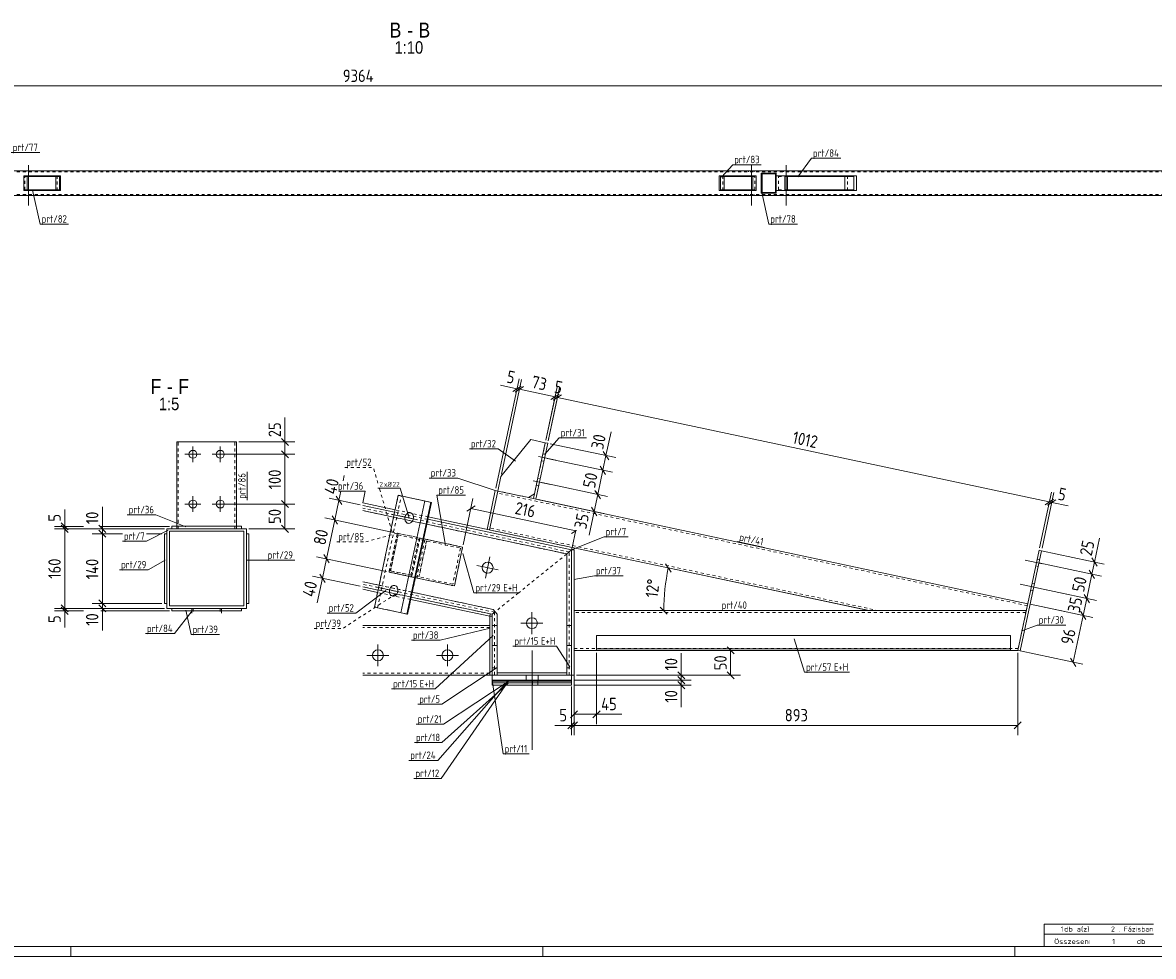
# Model space of a CAD drawing. Header units: millimetres. Extents: x 1 to 1188, y 1 to 840.
# Tile 3 of 7: x 409 to 864, y 1 to 377. Entities that reach past the tile are written whole.
import ezdxf

# ---------------------------------------------------------------- set-up
doc = ezdxf.new("R2010")
doc.units = ezdxf.units.MM
doc.header["$LTSCALE"] = 0.6
doc.linetypes.add('XKITLINE00', pattern=[0])
doc.linetypes.add('XKITLINE02', pattern=[4, 2, -2])
for name, color, linetype, lineweight in [('Bolt', 7, 'Continuous', 0), ('BoltMark', 3, 'Continuous', 0), ('DrawingSheet', 5, 'Continuous', 0), ('OtherObjectType', 1, 'Continuous', 0), ('Part', 2, 'Continuous', 0), ('PartMark', 3, 'Continuous', 0), ('Z-DIMENSIONS', 1, 'Continuous', 0)]:
    doc.layers.add(name, color=color, linetype=linetype, lineweight=lineweight)
doc.styles.add('ARIAL', font='ARIAL.TTF')
doc.styles.add('ISOCPEUR', font='ISOCPEUR.TTF')

msp = doc.modelspace()

# ---------------------------------------------------------------- linework, layer by layer
at = {"layer": 'Bolt', "color": 4, "linetype": 'XKITLINE00', "lineweight": 0}
for p, q in [((410.98, 319.44), (410.98, 303.19)), ((701.98, 319.44), (701.98, 303.19)), ((715.98, 319.44), (715.98, 303.19)), ((409.88, 317.19), (409.88, 316.79)), ((412.08, 317.19), (412.08, 316.79)), ((700.88, 317.19), (700.88, 316.79)), ((703.08, 317.19), (703.08, 316.79)), ((714.88, 317.19), (714.88, 316.79)), ((717.08, 317.19), (717.08, 316.79)), ((409.88, 307.59), (409.88, 307.19)), ((412.08, 307.59), (412.08, 307.19)), ((700.88, 307.59), (700.88, 307.19)), ((703.08, 307.59), (703.08, 307.19)), ((714.88, 307.59), (714.88, 307.19)), ((717.08, 307.59), (717.08, 307.19)), ((477.15, 199.85), (477.15, 206.25)), ((488.15, 199.85), (488.15, 206.25)), ((473.95, 203.05), (480.35, 203.05)), ((484.95, 203.05), (491.35, 203.05)), ((616.26, 202.17), (623.21, 200.69)), ((616.26, 202.17), (623.21, 200.69)), ((617.47, 200.48), (618.44, 200.27)), ((617.47, 200.48), (618.44, 200.27)), ((618.05, 203.22), (619.03, 203.01)), ((618.05, 203.22), (619.03, 203.01)), ((614.18, 192.39), (621.13, 190.91)), ((614.18, 192.39), (621.13, 190.91)), ((615.97, 193.44), (616.95, 193.23)), ((615.97, 193.44), (616.95, 193.23)), ((615.39, 190.7), (616.36, 190.49)), ((615.39, 190.7), (616.36, 190.49)), ((473.95, 183.05), (480.35, 183.05)), ((477.15, 179.85), (477.15, 186.25)), ((484.95, 183.05), (491.35, 183.05)), ((488.15, 179.85), (488.15, 186.25)), ((566.98, 176.86), (557.38, 178.9)), ((562.52, 177.75), (562.47, 177.38)), ((562.61, 178.12), (562.52, 177.75)), ((562.76, 178.46), (562.61, 178.12)), ((562.97, 178.82), (562.76, 178.46)), ((563.27, 179.16), (562.97, 178.82)), ((563.61, 179.41), (563.27, 179.16)), ((563.98, 179.58), (563.61, 179.41)), ((564.32, 179.63), (563.98, 179.58)), ((564.65, 179.6), (564.32, 179.63)), ((564.93, 179.51), (564.65, 179.6)), ((565.29, 179.28), (564.93, 179.51)), ((565.58, 178.93), (565.29, 179.28)), ((565.75, 178.59), (565.58, 178.93)), ((565.86, 178.25), (565.75, 178.59)), ((565.91, 177.9), (565.86, 178.25)), ((565.92, 177.52), (565.91, 177.9)), ((562.47, 177.38), (562.47, 177.01)), ((562.47, 177.01), (562.53, 176.65)), ((562.53, 176.65), (562.63, 176.31)), ((562.63, 176.31), (562.81, 175.97)), ((562.81, 175.97), (563.1, 175.63)), ((563.1, 175.63), (563.46, 175.39)), ((563.46, 175.39), (563.74, 175.3)), ((563.74, 175.3), (564.07, 175.27)), ((564.07, 175.27), (564.41, 175.33)), ((564.41, 175.33), (564.78, 175.49)), ((564.78, 175.49), (565.12, 175.74)), ((565.12, 175.74), (565.42, 176.08)), ((565.42, 176.08), (565.63, 176.44)), ((565.63, 176.44), (565.77, 176.79)), ((565.77, 176.79), (565.87, 177.15)), ((565.87, 177.15), (565.92, 177.52)), ((594.87, 153.15), (596.7, 161.76)), ((819.17, 159.04), (812.23, 160.51)), ((819.17, 159.04), (812.23, 160.51)), ((818.02, 160.71), (817.04, 160.92)), ((818.02, 160.71), (817.04, 160.92)), ((600.09, 156.54), (591.48, 158.37)), ((817.44, 157.97), (816.46, 158.18)), ((817.44, 157.97), (816.46, 158.18)), ((557.74, 150.23), (557.37, 150.07)), ((558.08, 150.29), (557.74, 150.23)), ((558.41, 150.26), (558.08, 150.29)), ((558.69, 150.17), (558.41, 150.26)), ((817.09, 149.26), (810.15, 150.73)), ((817.09, 149.26), (810.15, 150.73)), ((815.94, 150.93), (814.96, 151.14)), ((815.94, 150.93), (814.96, 151.14)), ((560.74, 147.51), (551.15, 149.55)), ((556.28, 148.41), (556.23, 148.03)), ((556.23, 148.03), (556.24, 147.66)), ((556.24, 147.66), (556.29, 147.3)), ((556.38, 148.77), (556.28, 148.41)), ((556.29, 147.3), (556.4, 146.97)), ((556.52, 149.12), (556.38, 148.77)), ((556.4, 146.97), (556.57, 146.63)), ((556.73, 149.48), (556.52, 149.12)), ((556.57, 146.63), (556.86, 146.28)), ((557.03, 149.81), (556.73, 149.48)), ((556.86, 146.28), (557.22, 146.05)), ((557.37, 150.07), (557.03, 149.81)), ((557.22, 146.05), (557.5, 145.96)), ((557.5, 145.96), (557.83, 145.93)), ((557.83, 145.93), (558.17, 145.98)), ((558.17, 145.98), (558.54, 146.14)), ((558.54, 146.14), (558.88, 146.4)), ((559.05, 149.93), (558.69, 150.17)), ((558.88, 146.4), (559.18, 146.74)), ((559.34, 149.59), (559.05, 149.93)), ((559.18, 146.74), (559.4, 147.1)), ((559.52, 149.24), (559.34, 149.59)), ((559.4, 147.1), (559.54, 147.44)), ((559.62, 148.91), (559.52, 149.24)), ((559.54, 147.44), (559.63, 147.81)), ((559.68, 148.55), (559.62, 148.91)), ((559.63, 147.81), (559.68, 148.18)), ((559.68, 148.18), (559.68, 148.55)), ((815.36, 148.19), (814.38, 148.4)), ((815.36, 148.19), (814.38, 148.4)), ((613.62, 139.5), (613.62, 130.7)), ((609.22, 135.1), (618.02, 135.1)), ((551.62, 117.75), (551.62, 126.55)), ((579.62, 117.75), (579.62, 126.55)), ((613.68, 84.16), (613.68, 124.16)), ((613.68, 84.15), (613.68, 124.15)), ((547.22, 122.15), (556.02, 122.15)), ((575.22, 122.15), (584.02, 122.15)), ((611.28, 112.16), (611.28, 114.16)), ((611.28, 112.15), (611.28, 114.15)), ((616.08, 112.16), (616.08, 114.16)), ((616.08, 112.15), (616.08, 114.15))]:
    msp.add_line(p, q, dxfattribs=at)
at = {"layer": 'Bolt', "color": 4, "linetype": 'XKITLINE02', "lineweight": 0}
for p, q in [((566.98, 176.86), (557.38, 178.9)), ((560.74, 147.51), (551.15, 149.55))]:
    msp.add_line(p, q, dxfattribs=at)
at = {"layer": 'Bolt', "color": 4, "linetype": 'XKITLINE00', "lineweight": 0}
for centre, radius in [((477.15, 203.05), 1.6), ((488.15, 203.05), 1.6), ((477.15, 183.05), 1.6), ((488.15, 183.05), 1.6), ((595.79, 157.45), 2.2), ((613.62, 135.1), 2.2), ((551.62, 122.15), 2.2), ((579.62, 122.15), 2.2)]:
    msp.add_circle(centre, radius, dxfattribs=at)
at = {"layer": 'BoltMark', "color": 4, "linetype": 'XKITLINE00', "lineweight": 0}
for p in [(551.64, 189.38), (564.19, 177.45)]:
    msp.add_line(p, (560.57, 189.38), dxfattribs=at)
at = {"layer": 'DrawingSheet', "color": 3, "linetype": 'XKITLINE00', "lineweight": 0}
msp.add_line((5, 5), (1184, 5), dxfattribs=at)
at = {"layer": 'DrawingSheet', "color": 2, "linetype": 'XKITLINE00', "lineweight": 0}
for p, q in [((428, 1), (428, 5)), ((618, 1), (618, 5)), ((808, 1), (808, 5)), ((1, 1), (1188, 1))]:
    msp.add_line(p, q, dxfattribs=at)
at = {"layer": 'OtherObjectType', "color": 7, "linetype": 'XKITLINE00', "lineweight": 0}
for p, q in [((819.84, 10), (819.84, 14)), ((819.84, 14), (863.84, 14)), ((819.84, 10), (863.84, 10)), ((819.85, 5.02), (819.84, 9.99)), ((819.84, 9.98), (863.74, 9.98)), ((819.89, 5.03), (863.79, 5.03))]:
    msp.add_line(p, q, dxfattribs=at)
at = {"layer": 'Part', "color": 2, "linetype": 'XKITLINE00', "lineweight": 0}
for p, q in [((995.47, 317.19), (75.5, 317.19)), ((409.01, 309.19), (409.01, 315.19)), ((423.89, 315.19), (409.01, 315.19)), ((410.42, 309.19), (410.42, 315.19)), ((410.93, 309.49), (410.93, 314.89)), ((410.93, 314.89), (423.39, 314.89)), ((421.98, 309.49), (421.98, 314.89)), ((423.39, 309.49), (423.39, 314.89)), ((423.89, 309.19), (423.89, 315.19)), ((689.05, 309.19), (689.05, 315.19)), ((689.05, 315.19), (703.93, 315.19)), ((689.56, 309.49), (689.56, 314.89)), ((702.02, 314.89), (689.56, 314.89)), ((690.97, 309.49), (690.97, 314.89)), ((702.02, 309.49), (702.02, 314.89)), ((702.52, 315.19), (702.52, 309.19)), ((703.93, 315.19), (703.93, 309.19)), ((711.97, 316.19), (705.97, 316.19)), ((705.97, 316.19), (705.97, 308.19)), ((711.67, 315.89), (706.27, 315.89)), ((706.27, 315.89), (706.27, 308.49)), ((711.67, 308.49), (711.67, 315.89)), ((711.97, 308.19), (711.97, 316.19)), ((744.32, 315.19), (711.97, 315.19)), ((715.47, 309.19), (715.47, 315.19)), ((716.56, 309.49), (716.56, 314.89)), ((716.56, 314.89), (743.23, 314.89)), ((739.63, 309.49), (739.63, 314.89)), ((743.23, 309.49), (743.23, 314.89)), ((744.32, 309.19), (744.32, 315.19)), ((995.47, 307.19), (75.5, 307.19)), ((423.89, 309.19), (409.01, 309.19)), ((423.39, 309.49), (410.93, 309.49)), ((703.93, 309.19), (689.05, 309.19)), ((689.56, 309.49), (702.02, 309.49)), ((705.97, 308.19), (711.97, 308.19)), ((711.67, 308.49), (706.27, 308.49)), ((744.32, 309.19), (711.97, 309.19)), ((743.23, 309.49), (716.56, 309.49)), ((470.65, 208.05), (470.65, 174.08)), ((494.65, 208.05), (470.65, 208.05)), ((494.65, 208.05), (494.65, 174.08)), ((601.12, 194.15), (613.14, 208.98)), ((613.14, 208.98), (619.01, 207.73)), ((619.01, 207.73), (614.22, 185.23)), ((619.98, 207.52), (615.2, 185.02)), ((619.98, 207.52), (619.01, 207.73)), ((599.87, 188.28), (601.12, 194.15)), ((598.89, 188.49), (595.57, 172.84)), ((599.87, 188.28), (596.55, 172.63)), ((596.55, 172.63), (599.87, 188.28)), ((599.87, 188.28), (598.89, 188.49)), ((614.22, 185.23), (599.87, 188.28)), ((614.64, 187.19), (612.27, 185.65)), ((558.55, 180.71), (545.51, 183.48)), ((558.35, 179.73), (545.51, 182.46)), ((558.35, 179.73), (545.51, 182.46)), ((550.23, 141.57), (559.8, 186.56)), ((573.15, 183.73), (559.8, 186.56)), ((560.9, 139.3), (570.47, 184.3)), ((563.32, 138.79), (572.88, 183.78)), ((563.59, 138.73), (573.15, 183.73)), ((615.2, 185.02), (614.22, 185.23)), ((813.22, 142.93), (615.2, 185.02)), ((557.93, 177.77), (545.51, 180.41)), ((629.82, 165.56), (571.91, 177.87)), ((466.65, 141.07), (466.65, 173.07)), ((466.65, 173.07), (498.65, 173.07)), ((468.65, 173.08), (468.65, 174.08)), ((468.65, 174.08), (496.65, 174.08)), ((468.65, 173.08), (468.65, 173.08)), ((468.65, 173.08), (496.65, 173.08)), ((470.65, 173.07), (470.65, 173.08)), ((494.65, 173.07), (494.65, 173.08)), ((496.65, 174.08), (496.65, 174.08)), ((496.65, 173.08), (496.65, 174.08)), ((498.65, 141.07), (498.65, 173.07)), ((627.62, 162.96), (571.29, 174.93)), ((629.62, 164.58), (571.7, 176.89)), ((629.62, 164.58), (571.7, 176.89)), ((465.65, 143.07), (465.65, 171.07)), ((465.65, 171.07), (466.65, 171.07)), ((466.65, 171.07), (466.65, 143.07)), ((467.65, 172.07), (467.65, 142.07)), ((497.65, 172.07), (467.65, 172.07)), ((497.65, 142.07), (497.65, 172.07)), ((498.65, 143.07), (498.65, 171.07)), ((498.65, 171.07), (499.65, 171.07)), ((499.65, 171.07), (499.65, 143.07)), ((570.04, 169.05), (585.74, 165.72)), ((582.41, 150.07), (585.74, 165.72)), ((629.62, 164.58), (627.62, 162.96)), ((629.62, 164.58), (627.62, 162.96)), ((629.82, 165.56), (629.62, 164.58)), ((629.62, 164.58), (630.62, 164.58)), ((629.62, 114.15), (629.62, 164.58)), ((749.38, 140.15), (629.82, 165.56)), ((630.62, 164.58), (630.62, 114.15)), ((809.23, 124.15), (817.79, 164.45)), ((818.77, 164.25), (810.2, 123.94)), ((817.79, 164.45), (818.77, 164.25)), ((627.62, 162.96), (627.62, 134.15)), ((552.11, 150.38), (545.51, 151.79)), ((566.71, 153.4), (582.41, 150.07)), ((551.69, 148.43), (545.51, 149.74)), ((551.48, 147.45), (545.51, 148.72)), ((598.03, 140.62), (565.46, 147.55)), ((465.65, 143.07), (466.65, 143.07)), ((467.65, 142.07), (497.65, 142.07)), ((499.65, 143.07), (498.65, 143.07)), ((550.23, 141.57), (563.59, 138.73)), ((596.62, 137.86), (564.84, 144.61)), ((597.62, 138.67), (565.05, 145.59)), ((466.65, 141.07), (498.65, 141.07)), ((468.65, 140.07), (468.65, 141.07)), ((468.65, 141.07), (496.65, 141.07)), ((496.65, 140.07), (468.65, 140.07)), ((476.65, 140.07), (476.65, 139.16)), ((488.65, 140.07), (488.65, 139.16)), ((496.65, 141.07), (496.65, 140.07)), ((596.82, 138.84), (596.62, 137.86)), ((596.62, 137.86), (596.62, 114.15)), ((597.62, 137.86), (596.62, 137.86)), ((598.82, 139.65), (597.62, 138.67)), ((598.82, 139.65), (597.62, 138.67)), ((597.62, 138.67), (597.62, 134.15)), ((599.62, 138.67), (598.03, 140.62)), ((599.62, 115.15), (599.62, 138.67)), ((812.63, 140.15), (630.62, 140.15)), ((812.63, 140.15), (749.38, 140.15)), ((596.62, 134.15), (545.51, 134.15)), ((597.61, 114.15), (597.61, 134.15)), ((597.61, 134.15), (599.61, 134.15)), ((599.61, 134.15), (599.61, 114.15)), ((627.61, 114.15), (627.61, 134.15)), ((627.61, 134.15), (629.61, 134.15)), ((629.61, 134.15), (629.61, 114.15)), ((639.62, 130.15), (639.62, 124.15)), ((639.62, 130.15), (806.23, 130.15)), ((806.23, 130.15), (806.23, 124.15)), ((597.61, 126.15), (599.61, 126.15)), ((627.61, 126.15), (629.61, 126.15)), ((639.62, 124.15), (630.62, 124.15)), ((806.23, 124.75), (639.62, 124.75)), ((806.23, 124.15), (639.62, 124.15)), ((809.23, 124.15), (806.23, 124.15)), ((810.2, 123.94), (809.23, 124.15)), ((596.62, 114.15), (545.51, 114.15)), ((597.61, 114.15), (596.62, 114.15)), ((597.61, 114.16), (629.61, 114.16)), ((597.61, 112.16), (597.61, 114.16)), ((599.61, 114.15), (597.61, 114.15)), ((627.61, 115.15), (599.62, 115.15)), ((629.61, 114.15), (627.61, 114.15)), ((629.61, 114.16), (629.61, 112.16)), ((629.61, 114.15), (629.62, 114.15)), ((629.62, 114.15), (629.61, 114.15)), ((630.62, 114.15), (629.62, 114.15)), ((629.62, 114.15), (629.62, 114.15)), ((597.61, 112.16), (629.61, 112.16)), ((629.61, 112.15), (597.61, 112.15)), ((597.61, 110.15), (597.61, 112.15)), ((597.61, 112.15), (629.55, 112.15)), ((597.61, 111.75), (597.61, 112.15)), ((597.61, 112.15), (629.55, 112.15)), ((597.61, 111.15), (597.61, 111.75)), ((597.61, 111.75), (629.55, 111.75)), ((597.61, 111.75), (629.55, 111.75)), ((597.61, 110.15), (597.61, 111.15)), ((629.55, 111.15), (597.61, 111.15)), ((597.61, 111.15), (629.55, 111.15)), ((629.55, 110.15), (597.61, 110.15)), ((597.61, 110.15), (629.55, 110.15)), ((629.55, 110.15), (629.55, 112.15)), ((629.55, 111.75), (629.55, 112.15)), ((629.55, 111.15), (629.55, 111.75)), ((629.55, 110.15), (629.55, 111.15))]:
    msp.add_line(p, q, dxfattribs=at)
at = {"layer": 'Part', "color": 7, "linetype": 'XKITLINE02', "lineweight": 0}
for p, q in [((995.47, 316.79), (75.5, 316.79)), ((410.93, 314.89), (409.52, 314.89)), ((409.52, 309.49), (409.52, 314.89)), ((422.48, 309.19), (422.48, 315.19)), ((690.46, 309.19), (690.46, 315.19)), ((703.43, 314.89), (702.02, 314.89)), ((703.43, 314.89), (702.02, 314.89)), ((703.43, 309.49), (703.43, 314.89)), ((711.87, 309.19), (711.87, 315.19)), ((711.97, 315.19), (711.87, 315.19)), ((716.56, 314.89), (712.95, 314.89)), ((712.95, 309.49), (712.95, 314.89)), ((740.71, 309.19), (740.71, 315.19)), ((995.47, 307.59), (75.5, 307.59)), ((410.93, 309.49), (409.52, 309.49)), ((703.43, 309.49), (702.02, 309.49)), ((711.97, 309.19), (711.87, 309.19)), ((716.56, 309.49), (712.95, 309.49)), ((471.25, 173.05), (471.25, 208.05)), ((494.05, 173.05), (494.05, 208.05)), ((619.01, 207.73), (614.64, 187.19)), ((813.05, 142.15), (599.71, 187.5)), ((612.27, 185.65), (599.87, 188.28)), ((550.23, 141.57), (559.8, 186.56)), ((551.47, 141.31), (561.04, 186.3)), ((551.47, 141.31), (561.04, 186.3)), ((561.04, 186.3), (559.8, 186.56)), ((559.8, 186.56), (573.15, 183.73)), ((573.15, 183.73), (563.59, 138.73)), ((615.2, 185.02), (614.22, 185.23)), ((628.62, 163.77), (545.51, 181.43)), ((545.51, 180.41), (627.62, 162.96)), ((571.29, 174.93), (557.93, 177.77)), ((571.7, 176.89), (558.35, 179.73)), ((571.7, 176.89), (558.35, 179.73)), ((571.91, 177.87), (558.55, 180.71)), ((468.65, 174.08), (468.65, 174.08)), ((468.65, 174.08), (496.65, 174.08)), ((468.65, 173.08), (496.65, 173.08)), ((470.65, 174.08), (470.65, 173.05)), ((470.65, 173.05), (470.65, 173.07)), ((494.65, 173.05), (470.65, 173.05)), ((471.25, 173.08), (471.25, 173.05)), ((494.05, 173.08), (494.05, 173.05)), ((494.65, 174.08), (494.65, 173.08)), ((494.65, 173.08), (494.65, 173.05)), ((494.65, 173.05), (494.65, 173.07)), ((496.65, 174.08), (496.65, 174.08)), ((753.23, 140.15), (596.71, 173.42)), ((556.11, 155.66), (559.43, 171.31)), ((559.43, 171.31), (556.11, 155.66)), ((559.76, 170.62), (556.69, 156.15)), ((556.69, 156.15), (559.76, 170.62)), ((559.43, 171.31), (568.52, 169.38)), ((585.74, 165.72), (559.43, 171.31)), ((570.04, 169.05), (559.43, 171.31)), ((567.94, 168.89), (559.76, 170.62)), ((559.76, 170.62), (584.85, 165.29)), ((559.76, 170.62), (584.85, 165.29)), ((564.86, 154.41), (567.94, 168.89)), ((564.86, 154.41), (567.94, 168.89)), ((568.52, 169.38), (565.19, 153.73)), ((565.19, 153.73), (568.52, 169.38)), ((567.25, 153.29), (570.58, 168.94)), ((567.25, 153.29), (570.58, 168.94)), ((569.77, 169.11), (570.04, 169.05)), ((595.57, 172.84), (596.55, 172.63)), ((629.82, 165.56), (596.55, 172.63)), ((571.21, 168.19), (568.13, 153.71)), ((568.13, 153.71), (571.21, 168.19)), ((584.85, 165.29), (581.78, 150.81)), ((584.85, 165.29), (581.78, 150.81)), ((582.41, 150.07), (585.74, 165.72)), ((629.62, 114.15), (629.62, 164.58)), ((627.62, 162.96), (608.35, 147.36)), ((627.62, 162.96), (608.35, 147.36)), ((627.62, 162.96), (627.62, 115.15)), ((628.62, 114.15), (628.62, 163.77)), ((565.19, 153.73), (556.11, 155.66)), ((582.41, 150.07), (556.11, 155.66)), ((566.71, 153.4), (556.11, 155.66)), ((556.11, 155.66), (566.71, 153.4)), ((556.69, 156.15), (564.86, 154.41)), ((581.78, 150.81), (556.69, 156.15)), ((581.78, 150.81), (556.69, 156.15)), ((598.03, 140.62), (545.51, 151.79)), ((598.62, 139.48), (545.51, 150.76)), ((565.46, 147.55), (552.11, 150.38)), ((596.82, 138.84), (545.51, 149.74)), ((564.84, 144.61), (551.48, 147.45)), ((565.05, 145.59), (551.69, 148.43)), ((608.23, 147.27), (598.82, 139.65)), ((608.23, 147.27), (598.82, 139.65)), ((563.32, 138.79), (550.23, 141.57)), ((551.47, 141.31), (550.23, 141.57)), ((812.63, 140.15), (813.22, 142.93)), ((476.65, 141.07), (476.65, 140.07)), ((476.65, 141.07), (488.65, 141.07)), ((477.25, 139.84), (477.25, 141.07)), ((488.05, 139.84), (488.05, 141.07)), ((488.65, 141.07), (488.65, 140.07)), ((563.59, 138.73), (563.32, 138.79)), ((597.62, 137.86), (597.62, 114.15)), ((599.62, 138.67), (598.03, 140.62)), ((598.62, 139.48), (598.62, 114.15)), ((599.62, 115.15), (599.62, 138.67)), ((630.62, 124.15), (630.62, 140.15)), ((812.46, 139.35), (630.62, 139.35)), ((812.63, 140.15), (809.23, 124.15)), ((596.62, 133.35), (545.51, 133.35)), ((596.62, 114.15), (596.62, 134.15)), ((599.62, 134.15), (597.62, 134.15)), ((597.62, 134.15), (597.62, 114.15)), ((597.62, 134.15), (597.62, 114.15)), ((599.62, 114.15), (599.62, 134.15)), ((629.62, 134.15), (627.62, 134.15)), ((627.62, 134.15), (627.62, 114.15)), ((627.62, 115.15), (627.62, 134.15)), ((629.62, 114.15), (629.62, 134.15)), ((639.62, 124.15), (639.62, 130.15)), ((639.62, 130.15), (806.23, 130.15)), ((806.23, 130.15), (806.23, 124.15)), ((599.62, 126.15), (597.62, 126.15)), ((629.62, 126.15), (627.62, 126.15)), ((809.4, 124.95), (630.62, 124.95)), ((806.23, 124.75), (639.62, 124.75)), ((806.23, 124.15), (639.62, 124.15)), ((806.23, 124.15), (639.62, 124.15)), ((596.62, 114.95), (545.51, 114.95)), ((597.61, 117.15), (599.61, 117.15)), ((629.61, 114.15), (597.61, 114.15)), ((597.61, 114.15), (597.62, 114.15)), ((597.62, 114.15), (597.61, 114.15)), ((597.62, 117.15), (599.62, 117.15)), ((597.62, 114.15), (599.62, 114.15)), ((597.62, 114.15), (629.62, 114.15)), ((629.61, 114.15), (597.62, 114.15)), ((597.62, 114.15), (597.62, 114.15)), ((598.62, 114.15), (598.62, 114.15)), ((627.62, 115.15), (599.62, 115.15)), ((627.61, 117.15), (629.61, 117.15)), ((627.62, 115.15), (627.61, 115.15)), ((627.61, 115.15), (627.62, 115.15)), ((627.62, 117.15), (629.62, 117.15)), ((629.62, 114.15), (627.62, 114.15)), ((628.62, 114.15), (628.62, 114.15)), ((597.61, 112.15), (597.61, 112.16)), ((597.61, 110.15), (597.61, 112.15)), ((597.61, 112.15), (597.61, 110.15)), ((597.61, 110.15), (597.61, 112.15)), ((597.61, 112.15), (597.61, 110.15)), ((597.61, 110.15), (597.61, 112.15)), ((597.61, 111.75), (597.61, 112.15)), ((597.61, 112.15), (597.61, 111.75)), ((597.61, 111.75), (597.61, 112.15)), ((597.61, 112.15), (597.61, 111.75)), ((597.61, 111.75), (597.61, 112.15)), ((597.61, 111.15), (597.61, 111.75)), ((597.61, 111.75), (597.61, 111.15)), ((597.61, 111.15), (597.61, 111.75)), ((597.61, 111.75), (597.61, 111.15)), ((597.61, 111.15), (597.61, 111.75)), ((597.61, 110.15), (597.61, 111.15)), ((597.61, 111.15), (597.61, 110.15)), ((597.61, 110.15), (597.61, 111.15)), ((597.61, 111.15), (597.61, 110.15)), ((597.61, 110.15), (597.61, 111.15)), ((613.82, 110.15), (613.82, 112.15)), ((613.82, 110.15), (613.82, 112.15)), ((613.82, 110.15), (613.82, 112.15)), ((613.82, 110.15), (613.82, 112.15)), ((613.82, 111.75), (613.82, 112.15)), ((613.82, 111.75), (613.82, 112.15)), ((613.82, 111.75), (613.82, 112.15)), ((613.82, 111.75), (613.82, 112.15)), ((613.82, 111.15), (613.82, 111.75)), ((613.82, 111.15), (613.82, 111.75)), ((613.82, 111.15), (613.82, 111.75)), ((613.82, 111.15), (613.82, 111.75)), ((613.82, 110.15), (613.82, 111.15)), ((613.82, 110.15), (613.82, 111.15)), ((613.82, 110.15), (613.82, 111.15)), ((613.82, 110.15), (613.82, 111.15)), ((616.02, 110.15), (616.02, 112.15)), ((616.02, 110.15), (616.02, 112.15)), ((616.02, 111.75), (616.02, 112.15)), ((616.02, 111.75), (616.02, 112.15)), ((616.02, 111.15), (616.02, 111.75)), ((616.02, 111.15), (616.02, 111.75)), ((616.02, 110.15), (616.02, 111.15)), ((616.02, 110.15), (616.02, 111.15)), ((629.55, 112.15), (629.55, 111.75)), ((629.55, 111.15), (629.55, 110.15)), ((629.61, 112.16), (629.61, 112.15))]:
    msp.add_line(p, q, dxfattribs=at)
at = {"layer": 'PartMark', "color": 7, "linetype": 'XKITLINE00', "lineweight": 0}
for p, q in [((403.99, 324.5), (415.51, 324.5)), ((689.98, 314.56), (694.44, 319.6)), ((694.44, 319.6), (705.96, 319.6)), ((720.68, 314.78), (726.18, 322.2)), ((726.18, 322.2), (737.95, 322.2)), ((412.5, 309.38), (415.6, 295.69)), ((706.15, 308.41), (708.99, 295.68)), ((415.6, 295.69), (427.12, 295.69)), ((708.99, 295.68), (720.51, 295.68)), ((618.76, 203.09), (624.64, 209.7)), ((624.64, 209.7), (635.63, 209.7)), ((588.46, 205.21), (599.97, 205.21)), ((607.05, 200.24), (599.97, 205.21)), ((498.95, 184.55), (498.95, 196.06)), ((572.29, 193.51), (583.81, 193.51)), ((598.89, 188.49), (583.81, 193.51)), ((536.12, 188.22), (546.44, 188.22)), ((545.51, 183.48), (546.44, 188.22)), ((575.31, 186.62), (586.83, 186.62)), ((578.81, 166.33), (575.31, 186.62)), ((450.67, 178.72), (462.18, 178.72)), ((474.31, 173.82), (462.18, 178.72)), ((467.2, 172.52), (458.5, 168.09)), ((629.62, 164.58), (642.66, 169.85)), ((642.66, 169.85), (652.37, 169.85)), ((448.8, 168.09), (458.5, 168.09)), ((696.22, 167.91), (707.22, 165.57)), ((465.91, 160.49), (459.15, 156.58)), ((498.91, 160.49), (506.64, 160.46)), ((506.64, 160.46), (518.15, 160.46)), ((585.82, 163.15), (590.27, 147.27)), ((447.63, 156.58), (459.15, 156.58)), ((630.46, 152.65), (638.78, 154.13)), ((638.78, 154.13), (650.29, 154.13)), ((554.83, 148.26), (542.71, 139.16)), ((590.27, 147.27), (608.35, 147.27)), ((476.83, 140.06), (469.76, 130.89)), ((474.31, 140.33), (476.38, 130.5)), ((531.19, 139.16), (542.71, 139.16)), ((689.36, 140.25), (701.13, 140.25)), ((596.87, 133.06), (576.64, 128.21)), ((811.2, 132.14), (817.08, 134.34)), ((817.08, 134.34), (828.59, 134.34)), ((457.99, 130.89), (469.76, 130.89)), ((476.38, 130.5), (487.89, 130.5)), ((565.13, 128.21), (576.64, 128.21)), ((598.07, 130.09), (574.7, 108.62)), ((719.23, 128.77), (723.39, 115.33)), ((605.97, 125.81), (623.54, 125.81)), ((628.92, 117.57), (623.54, 125.81)), ((599.61, 117.25), (577.34, 102.45)), ((723.39, 115.33), (741.48, 115.33)), ((604.05, 112.01), (575.79, 79.87)), ((604.05, 111.69), (577.13, 72.59)), ((604.05, 110.89), (577.32, 87.01)), ((604.05, 111.57), (578.07, 94.47)), ((597.61, 112.15), (602.02, 82.45)), ((557.14, 108.62), (574.7, 108.62)), ((567.63, 102.45), (577.34, 102.45)), ((567.08, 94.47), (578.07, 94.47)), ((566.33, 87.01), (577.32, 87.01)), ((602.02, 82.45), (612.5, 82.45)), ((564.02, 79.87), (575.79, 79.87)), ((566.13, 72.59), (577.13, 72.59))]:
    msp.add_line(p, q, dxfattribs=at)
at = {"layer": 'PartMark', "color": 7, "linetype": 'XKITLINE02', "lineweight": 0}
for p, q in [((538.3, 197.75), (549.81, 197.75)), ((551.64, 191.42), (549.81, 197.75)), ((557.31, 171.83), (552.23, 189.38)), ((559.43, 171.31), (546.57, 167.79)), ((535.05, 167.79), (546.57, 167.79)), ((558.87, 146.9), (537.44, 132.92)), ((525.93, 132.92), (537.44, 132.92))]:
    msp.add_line(p, q, dxfattribs=at)
at = {"layer": 'Z-DIMENSIONS', "color": 7, "linetype": 'XKITLINE00', "lineweight": 0}
for p, q in [((75.5, 351.29), (1011.94, 351.29)), ((599.1, 189.47), (608.45, 233.44)), ((601.33, 195.13), (609.43, 233.23)), ((601.33, 195.13), (609.43, 233.23)), ((607.6, 229.43), (600.99, 230.83)), ((607.6, 229.43), (600.99, 230.83)), ((609.27, 230.52), (605.92, 228.34)), ((610.25, 230.31), (606.9, 228.13)), ((610.25, 230.31), (606.9, 228.13)), ((607.6, 229.43), (608.57, 229.22)), ((608.57, 229.22), (622.93, 226.17)), ((619.21, 208.71), (623.78, 230.18)), ((620.19, 208.5), (624.76, 229.97)), ((619.21, 208.71), (623.05, 226.76)), ((620.19, 208.5), (624.03, 226.55)), ((624.6, 227.26), (621.25, 225.08)), ((623.64, 226.63), (621.25, 225.08)), ((625.58, 227.05), (622.23, 224.87)), ((624.62, 226.43), (622.23, 224.87)), ((622.93, 226.17), (623.9, 225.96)), ((623.9, 225.96), (821.92, 183.87)), ((514.18, 208.05), (514.18, 217.82)), ((514.18, 208.05), (514.18, 217.82)), ((512.77, 209.46), (515.6, 206.64)), ((643.43, 202.54), (645.46, 212.09)), ((643.43, 202.54), (645.46, 212.09)), ((495.65, 208.05), (518.18, 208.05)), ((514.18, 203.05), (514.18, 208.05)), ((620.96, 207.31), (647.34, 201.71)), ((489.15, 203.05), (518.18, 203.05)), ((489.15, 203.05), (518.18, 203.05)), ((512.77, 204.46), (515.6, 201.64)), ((512.77, 204.46), (515.6, 201.64)), ((514.18, 183.05), (514.18, 203.05)), ((619.71, 201.43), (646.09, 195.83)), ((619.71, 201.43), (646.09, 195.83)), ((642.18, 196.66), (643.43, 202.54)), ((642.34, 204.22), (644.52, 200.86)), ((640.1, 186.88), (642.18, 196.66)), ((641.09, 198.34), (643.27, 194.98)), ((641.09, 198.34), (643.27, 194.98)), ((537.63, 192.42), (538.07, 194.47)), ((537.63, 192.42), (538.07, 194.47)), ((617.63, 191.65), (644.01, 186.04)), ((617.63, 191.65), (644.01, 186.04)), ((535.95, 184.49), (536.74, 188.22)), ((535.95, 184.49), (536.74, 188.22)), ((638.65, 180.04), (640.1, 186.88)), ((639.01, 188.55), (641.19, 185.2)), ((639.34, 188.05), (641.19, 185.2)), ((818, 165.43), (822.77, 187.88)), ((818, 165.43), (822.78, 187.88)), ((818.98, 165.22), (823.75, 187.68)), ((489.15, 183.05), (518.18, 183.05)), ((489.15, 183.05), (518.18, 183.05)), ((512.77, 184.46), (515.6, 181.64)), ((512.77, 184.46), (515.6, 181.64)), ((514.18, 173.07), (514.18, 183.05)), ((544.53, 182.67), (531.94, 185.35)), ((534.28, 176.65), (535.95, 184.49)), ((534.86, 186.17), (537.04, 182.82)), ((585.94, 166.69), (589.89, 185.24)), ((590.71, 182.32), (587.36, 180.14)), ((616.18, 184.82), (642.56, 179.21)), ((823.6, 184.96), (820.25, 182.78)), ((823.6, 184.96), (820.25, 182.78)), ((824.58, 184.76), (821.22, 182.58)), ((821.92, 183.87), (822.9, 183.67)), ((822.9, 183.67), (829.51, 182.26)), ((822.9, 183.67), (829.51, 182.26)), ((425.54, 174.07), (425.54, 180.83)), ((425.54, 174.07), (425.54, 180.83)), ((440.68, 173.07), (440.68, 181.97)), ((440.68, 173.07), (440.68, 181.97)), ((533.19, 178.33), (535.37, 174.98)), ((533.19, 178.33), (535.37, 174.98)), ((589.03, 181.23), (631.25, 172.26)), ((638.65, 180.04), (636.62, 170.49)), ((638.65, 180.04), (636.62, 170.49)), ((637.56, 181.72), (639.74, 178.36)), ((433.08, 174.07), (421.44, 174.07)), ((465.65, 173.07), (421.44, 173.07)), ((465.65, 173.07), (421.44, 173.07)), ((424.13, 175.49), (426.96, 172.66)), ((424.13, 174.48), (426.96, 171.65)), ((424.13, 174.48), (426.96, 171.65)), ((425.54, 173.07), (425.54, 174.07)), ((425.54, 141.07), (425.54, 173.07)), ((465.65, 173.07), (436.58, 173.07)), ((439.26, 174.48), (442.09, 171.65)), ((467.65, 174.07), (440.08, 174.07)), ((440.68, 171.07), (440.68, 173.07)), ((499.65, 173.07), (518.18, 173.07)), ((512.77, 174.48), (515.6, 171.65)), ((558.45, 171.52), (530.27, 177.51)), ((558.45, 171.52), (530.27, 177.51)), ((530.95, 161), (534.28, 176.65)), ((448.8, 171.07), (436.58, 171.07)), ((448.8, 171.07), (436.58, 171.07)), ((439.26, 172.48), (442.09, 169.65)), ((439.26, 172.48), (442.09, 169.65)), ((440.68, 143.07), (440.68, 171.07)), ((464.65, 171.07), (458.5, 171.07)), ((464.65, 171.07), (458.5, 171.07)), ((631.55, 172.46), (629.57, 171.17)), ((629.82, 165.56), (631.3, 172.51)), ((840.12, 159.71), (842.15, 169.26)), ((840.12, 159.71), (842.15, 169.26)), ((818.77, 164.25), (844.04, 158.88)), ((555.13, 155.86), (526.94, 161.86)), ((555.13, 155.86), (526.94, 161.86)), ((529.29, 153.19), (530.95, 161)), ((529.86, 162.68), (532.04, 159.33)), ((529.86, 162.68), (532.04, 159.33)), ((817.73, 159.34), (842.99, 153.97)), ((817.73, 159.34), (842.99, 153.97)), ((839.03, 161.38), (841.21, 158.03)), ((839.08, 154.8), (840.12, 159.71)), ((528.2, 154.87), (530.38, 151.51)), ((667.44, 159.01), (669.62, 155.66)), ((748.4, 140.35), (668.53, 157.33)), ((668.53, 157.33), (749.38, 140.15)), ((837, 145.02), (839.08, 154.8)), ((837.99, 156.48), (840.17, 153.13)), ((837.99, 156.48), (840.17, 153.13)), ((544.53, 149.95), (525.28, 154.04)), ((529.29, 153.19), (527.17, 143.22)), ((529.29, 153.19), (527.17, 143.22)), ((815.65, 149.56), (829.57, 146.6)), ((815.65, 149.56), (840.92, 144.19)), ((835.91, 146.7), (838.09, 143.35)), ((836.24, 146.2), (838.09, 143.35)), ((424.13, 142.48), (426.96, 139.65)), ((424.13, 142.48), (426.96, 139.65)), ((424.13, 141.48), (426.96, 138.65)), ((464.65, 143.07), (436.58, 143.07)), ((464.65, 143.07), (436.58, 143.07)), ((439.26, 144.48), (442.09, 141.65)), ((439.26, 144.48), (442.09, 141.65)), ((439.26, 142.48), (442.09, 139.65)), ((440.68, 141.07), (440.68, 143.07)), ((665.31, 141.56), (668.13, 138.73)), ((814.2, 142.73), (839.46, 137.36)), ((814.2, 142.73), (828.12, 139.77)), ((835.55, 138.19), (837, 145.02)), ((836.42, 145.15), (840.92, 144.19)), ((465.65, 141.07), (421.44, 141.07)), ((465.65, 141.07), (421.44, 141.07)), ((433.08, 140.07), (421.44, 140.07)), ((425.54, 140.07), (425.54, 141.07)), ((425.54, 140.07), (425.54, 133.31)), ((425.54, 140.07), (425.54, 133.31)), ((465.65, 141.07), (436.58, 141.07)), ((467.65, 140.07), (440.08, 140.07)), ((440.68, 141.07), (440.68, 132.16)), ((440.68, 141.07), (440.68, 132.16)), ((666.72, 140.15), (749.38, 140.15)), ((831.56, 119.4), (835.55, 138.19)), ((834.46, 139.87), (836.64, 136.51)), ((834.96, 138.31), (839.46, 137.36)), ((835.09, 138.9), (836.64, 136.51)), ((630.62, 123.15), (630.62, 94.46)), ((631.62, 124.15), (697.63, 124.15)), ((639.62, 123.15), (639.62, 94.46)), ((673.76, 114.15), (673.76, 123.06)), ((673.76, 114.15), (673.76, 123.06)), ((692.21, 125.56), (695.04, 122.73)), ((693.63, 114.15), (693.63, 124.15)), ((809.23, 123.15), (809.23, 89.97)), ((810.2, 123.94), (835.47, 118.57)), ((830.47, 121.08), (832.65, 117.72)), ((631.62, 114.15), (697.63, 114.15)), ((631.62, 114.15), (677.76, 114.15)), ((672.35, 115.57), (675.18, 112.74)), ((673.76, 112.16), (673.76, 114.15)), ((692.21, 115.57), (695.04, 112.74)), ((629.55, 109.65), (629.55, 89.97)), ((630.55, 110.15), (677.76, 110.15)), ((630.61, 112.16), (677.76, 112.16)), ((630.61, 112.16), (677.76, 112.16)), ((630.62, 113.15), (630.62, 89.97)), ((630.62, 113.15), (630.62, 89.97)), ((672.35, 113.57), (675.18, 110.74)), ((672.35, 113.57), (675.18, 110.74)), ((672.35, 111.56), (675.18, 108.73)), ((673.76, 110.15), (673.76, 112.16)), ((673.76, 110.15), (673.76, 101.24)), ((673.76, 110.15), (673.76, 101.24)), ((632.03, 99.87), (629.2, 97.05)), ((630.62, 98.46), (639.62, 98.46)), ((641.03, 99.87), (638.2, 97.05)), ((639.62, 98.46), (649.81, 98.46)), ((639.62, 98.46), (649.81, 98.46)), ((629.55, 93.97), (622.79, 93.97)), ((629.55, 93.97), (622.79, 93.97)), ((630.96, 95.38), (628.13, 92.56)), ((632.03, 95.38), (629.2, 92.56)), ((632.03, 95.38), (629.2, 92.56)), ((629.55, 93.97), (630.62, 93.97)), ((630.62, 93.97), (809.23, 93.97)), ((810.64, 95.38), (807.81, 92.56))]:
    msp.add_line(p, q, dxfattribs=at)
msp.add_arc((749.38, 140.15), 82.66, 167.9999, 180, dxfattribs=at)
at = {"layer": 'Z-DIMENSIONS', "color": 3}
for p in [(607.6, 229.43), (608.57, 229.22), (608.57, 229.22), (622.93, 226.17), (622.93, 226.17), (623.9, 225.96), (623.9, 225.96), (514.18, 208.05), (514.18, 203.05), (514.18, 203.05), (643.43, 202.54), (642.18, 196.66), (642.18, 196.66), (640.1, 186.88), (640.1, 186.88), (514.18, 183.05), (514.18, 183.05), (535.95, 184.49), (821.92, 183.87), (821.92, 183.87), (822.9, 183.67), (589.03, 181.23), (638.65, 180.04), (425.54, 174.07), (425.54, 173.07), (425.54, 173.07), (440.68, 173.07), (514.18, 173.07), (534.28, 176.65), (534.28, 176.65), (440.68, 171.07), (440.68, 171.07), (631.25, 172.26), (530.95, 161), (530.95, 161), (840.12, 159.71), (839.08, 154.8), (839.08, 154.8), (529.29, 153.19), (440.68, 143.07), (440.68, 143.07), (837, 145.02), (837, 145.02), (425.54, 141.07), (425.54, 141.07), (425.54, 140.07), (440.68, 141.07), (835.55, 138.19), (835.55, 138.19), (693.63, 124.15), (831.56, 119.4), (673.76, 114.15), (693.63, 114.15), (673.76, 112.16), (673.76, 112.16), (673.76, 110.15), (630.62, 98.46), (639.62, 98.46), (629.55, 93.97), (630.62, 93.97), (630.62, 93.97), (809.23, 93.97)]:
    msp.add_point(p, dxfattribs=at)
at = {"layer": 'Z-DIMENSIONS', "color": 7}
for p in [(668.53, 157.33), (666.72, 140.15)]:
    msp.add_point(p, dxfattribs=at)

# ---------------------------------------------------------------- texts
at = {"layer": 'BoltMark', "color": 4, "style": 'ISOCPEUR', "width": 0.85}
for s, p in [('2', (552.24, 189.98)), ('xØ', (554.04, 189.98)), ('22', (557.56, 189.98))]:
    msp.add_text(s, height=2, dxfattribs=at).set_placement(p)
at = {"layer": 'OtherObjectType', "color": 6, "style": 'ARIAL', "width": 0.85}
for s, height, p in [('B', 6, (556.32, 370.79)), ('-', 6, (563.45, 370.79)), ('B', 6, (567.92, 370.79)), ('1:10', 5, (558.3, 364.29)), ('F', 6, (460.03, 227.32)), ('F', 6, (471.18, 227.32)), ('-', 6, (466.71, 227.32)), ('1:5', 5, (463.41, 220.82))]:
    msp.add_text(s, height=height, dxfattribs=at).set_placement(p)
at = {"layer": 'OtherObjectType', "color": 7, "style": 'ISOCPEUR'}
for s, width, p in [('1', 1.211571, (826.48, 11)), ('db a(z)', 1.211571, (827.84, 11)), ('2', 1.211571, (846.7, 11)), ('. Fázisban', 0.935, (849.84, 11)), ('Összesen:            db', 1.211571, (823.84, 6)), ('1', 1.211571, (847.19, 6))]:
    msp.add_text(s, height=2, dxfattribs=dict(at, width=width)).set_placement(p)
at = {"layer": 'PartMark', "color": 3, "style": 'ISOCPEUR', "width": 0.85}
for s, p in [('prt/77', (404.59, 325.1)), ('prt/83', (695.04, 320.2)), ('prt/84', (726.78, 322.8)), ('prt/82', (416.2, 296.29)), ('prt/78', (709.59, 296.28)), ('prt/31', (625.24, 210.3)), ('prt/32', (589.06, 205.81)), ('prt/52', (538.9, 198.35)), ('prt/33', (572.89, 194.11)), ('prt/36', (535.53, 188.82)), ('prt/85', (575.91, 187.22)), ('prt/36', (451.27, 179.32)), ('prt/7', (643.26, 170.45)), ('prt/7', (449.4, 168.69)), ('prt/85', (535.65, 168.39)), ('prt/29', (507.24, 161.06)), ('prt/29', (448.23, 157.18)), ('prt/37', (639.38, 154.73)), ('prt/29', (590.87, 147.87)), ('E+H', (602.08, 147.87)), ('prt/52', (531.79, 139.76)), ('prt/40', (689.96, 140.85)), ('prt/39', (526.53, 133.52)), ('prt/30', (817.68, 134.94)), ('prt/84', (458.59, 131.49)), ('prt/39', (476.98, 131.1)), ('prt/38', (565.73, 128.81)), ('prt/15', (606.57, 126.41)), ('E+H', (617.27, 126.41)), ('prt/57', (723.99, 115.93)), ('E+H', (735.21, 115.93)), ('prt/15', (557.74, 109.22)), ('E+H', (568.43, 109.22)), ('prt/5', (568.23, 103.05)), ('prt/21', (567.68, 95.07)), ('prt/18', (566.93, 87.61)), ('prt/24', (564.62, 80.47)), ('prt/11', (602.62, 83.05)), ('prt/12', (566.73, 73.19))]:
    msp.add_text(s, height=3, dxfattribs=at).set_placement(p)
for s, rotation, p in [('prt/86', 90.0002, (498.35, 185.15)), ('prt/41', -11.9977, (696.93, 168.37))]:
    msp.add_text(s, height=3, rotation=rotation, dxfattribs=at).set_placement(p)
at = {"layer": 'Z-DIMENSIONS', "color": 3, "style": 'ISOCPEUR', "width": 0.85}
for s, p in [('9364', (537.49, 352.89)), ('45', (641.49, 100.06)), ('5', (624.67, 95.57)), ('893', (715.41, 95.57))]:
    msp.add_text(s, height=5, dxfattribs=at).set_placement(p)
for s, rotation, p in [('5', -12.0035, (603.15, 232.01)), ('73', -12.0035, (613.14, 229.89)), ('5', -12.0035, (622.28, 227.95)), ('25', 90.0002, (512.58, 209.92)), ('30', 78.0025, (642.25, 204.7)), ('1012', -12.0035, (718.2, 207.55)), ('100', 90.0002, (512.58, 188.97)), ('50', 78.0025, (638.95, 189.16)), ('40', 78.0025, (534.77, 186.66)), ('5', -12.0035, (825.07, 184.84)), ('216', -11.9977, (606.48, 179.16)), ('5', 90.0002, (423.94, 175.95)), ('10', 90.0002, (439.08, 174.94)), ('50', 90.0002, (512.58, 175.05)), ('35', 78.0025, (635.44, 172.66)), ('80', 78.0025, (530.43, 166.22)), ('25', 78.0025, (838.95, 161.87)), ('160', 90.0002, (423.94, 152.99)), ('140', 90.0002, (439.08, 152.77)), ('40', 78.0025, (526, 145.38)), ('12°', 84.0013, (664.28, 145.2)), ('50', 78.0025, (835.85, 147.3)), ('35', 78.0025, (834.09, 139)), ('5', 90.0002, (423.94, 135.18)), ('10', 90.0002, (439.08, 134.04)), ('96', 78.0025, (831.36, 126.18)), ('10', 90.0002, (672.16, 116.03)), ('50', 90.0002, (692.03, 116.14)), ('10', 90.0002, (672.16, 103.11))]:
    msp.add_text(s, height=5, rotation=rotation, dxfattribs=at).set_placement(p)

doc.saveas('drawing.dxf')
